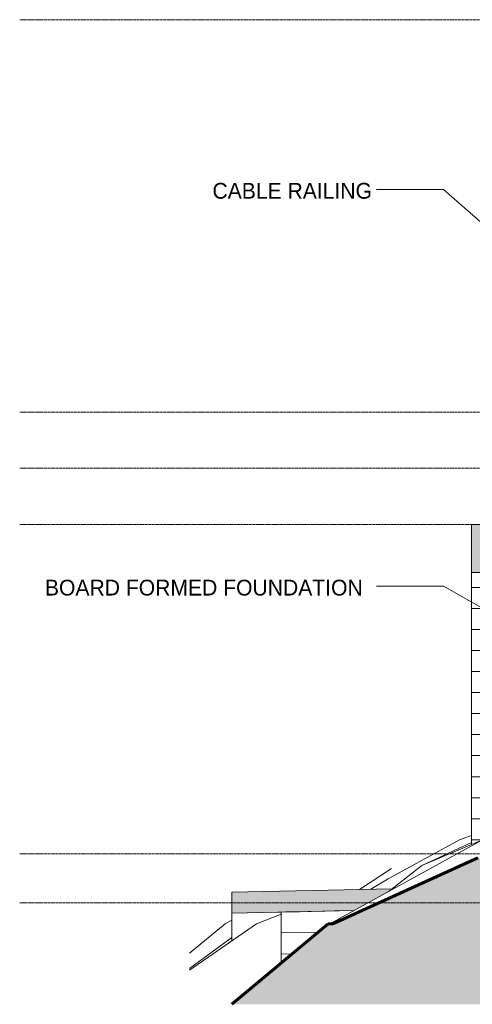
# Model space of a CAD drawing. Header units: inches. Extents: x -3203 to -1826, y -167 to 342.
# Tile 1 of 31: x -3203 to -3074, y -167 to 114. Entities that reach past the tile are written whole.
import ezdxf

# ---------------------------------------------------------------- set-up
doc = ezdxf.new("R2010")
doc.units = ezdxf.units.IN
doc.header["$MEASUREMENT"] = 0
doc.linetypes.add('Grid Line 1_2_', pattern=[0.875, 0.5, -0.125, 0.125, -0.125])
for name, color, linetype, lineweight in [('A-FLOR', 192, 'Continuous', 18), ('A-FLOR-LEVL-1', 51, 'Grid Line 1_2_', 9), ('A-WALL-PATT-1', 111, 'Continuous', 9), ('C-BLDG-PADS', 91, 'Continuous', 9), ('C-TOPO', 7, 'Continuous', 9), ('C-TOPO-1', 7, 'Continuous', 60), ('G-ANNO-TEXT', 231, 'Continuous', 9), ('S-FNDN', 32, 'Continuous', 18)]:
    doc.layers.add(name, color=color, linetype=linetype, lineweight=lineweight)
doc.styles.add('Century Gothic_1', font='ufonts.com_century-gothic.ttf', dxfattribs={"height": 4.5})

msp = doc.modelspace()

# ---------------------------------------------------------------- hatches: boundary and pattern name
at = {"layer": 'A-FLOR'}
msp.add_hatch(color=256, dxfattribs=at).paths.add_polyline_path([(-2712.76, -43.75), (-2711.84, -43.75), (-2711.84, -30), (-3074.34, -30), (-3074.34, -43.75), (-2722.37, -43.75)], flags=0)
at = {"layer": 'A-WALL-PATT-1'}
h = msp.add_hatch(dxfattribs=at)
h.set_pattern_fill('FP_3', color=256, style=0, pattern_type=2)
h.set_pattern_definition([(0, (-3070.337, -138), (0, 6), [])])
h.paths.add_polyline_path([(-3074.34, -125.99), (-3072.48, -125.14), (-3072.48, -125.14), (-3074.34, -125.99)], flags=0)
h.paths.add_polyline_path([(-3074.34, -121.35), (-3071.13, -120), (-3046.78, -120), (-2985.36, -99.29), (-2976.53, -96.65), (-2954.41, -96), (-2918.66, -96), (-2901.82, -93.34), (-2853.81, -91.79), (-2829.12, -83.96), (-2799.88, -80.46), (-2775.69, -72), (-2670.34, -72), (-2670.34, -43.75), (-3074.34, -43.75), (-3074.34, -120)], flags=0)
at = {"layer": 'C-BLDG-PADS'}
msp.add_hatch(color=256, dxfattribs=at).paths.add_polyline_path([(-3142.6, -140.92), (-3107.81, -140.19), (-3097.8, -134.68), (-3096.9, -133.96), (-3142.6, -134.92)], flags=0)
at = {"layer": 'C-TOPO'}
h = msp.add_hatch(dxfattribs=at)
h.set_pattern_fill('FP_9', color=256, style=0, pattern_type=2)
h.set_pattern_definition([(0, (-2080.615, 0), (12, 12), [12, -12]), (0, (-2080.615, 4.5), (12, 12), [12, -12]), (0, (-2080.615, 9), (12, 12), [12, -12]), (90, (-2079.115, 10.5), (-12, 12), [12, -12]), (90, (-2074.615, 10.5), (-12, 12), [12, -12]), (90, (-2070.115, 10.5), (-12, 12), [12, -12])])
h.paths.add_polyline_path([(-2697.59, -166.95), (-1936.77, -166.95), (-1936.77, -5.75), (-1949.48, -5.6), (-1972.99, -6.27), (-1992.79, -6.55), (-2070.29, -15.72), (-2096.44, -24), (-2141.05, -24), (-2288.89, -36.13), (-2399.61, -43.6), (-2409.89, -44.59), (-2448.77, -48), (-2454.39, -48), (-2464.84, -49.73), (-2527.34, -58.32), (-2563.14, -63.11), (-2586.3, -66.07), (-2653.8, -72), (-2775.69, -72), (-2799.88, -80.46), (-2829.12, -83.96), (-2853.81, -91.79), (-2901.82, -93.34), (-2918.66, -96), (-2954.41, -96), (-2976.53, -96.65), (-2985.36, -99.29), (-3046.78, -120), (-3054.89, -120), (-3072.48, -125.14), (-3113.87, -144), (-3115.21, -144), (-3142.59, -166.95), (-2706.86, -166.95)], flags=0)

# ---------------------------------------------------------------- linework, layer by layer
at = {"layer": 'A-FLOR'}
for p, q in [((-3074.34, -30), (-2711.84, -30)), ((-3074.34, -30), (-3074.34, -43.75)), ((-2711.84, -43.75), (-3074.34, -43.75))]:
    msp.add_line(p, q, dxfattribs=at)
at = {"layer": 'A-FLOR-LEVL-1'}
for p, q in [((-3203.11, 114), (-1876.53, 114)), ((-3203.11, 2), (-1876.53, 2)), ((-3203.11, -14), (-1876.53, -14)), ((-3203.11, -30), (-1876.53, -30)), ((-3203.11, -124), (-1876.53, -124)), ((-3203.11, -138), (-1876.53, -138))]:
    msp.add_line(p, q, dxfattribs=at)
at = {"layer": 'C-BLDG-PADS'}
for p, q in [((-3142.6, -134.92), (-3096.9, -133.96)), ((-3142.6, -140.92), (-3142.6, -134.92)), ((-3107.81, -140.19), (-3142.6, -140.92)), ((-3128.6, -146.6), (-3118.05, -146.38)), ((-3128.6, -146.6), (-3128.6, -152.6)), ((-3125.4, -152.53), (-3128.6, -152.6))]:
    msp.add_line(p, q, dxfattribs=at)
at = {"layer": 'C-TOPO'}
for p, q in [((-3114.73, -144), (-3071.13, -120)), ((-3098.06, -131.12), (-3077.77, -120)), ((-3077.77, -120), (-3098.06, -131.12)), ((-3077.77, -120), (-3098.06, -131.12)), ((-3071.13, -120), (-3088.51, -127.31)), ((-3088.51, -127.31), (-3074.34, -120.76)), ((-3088.51, -127.31), (-3074.34, -120.76)), ((-3074.34, -120.76), (-3088.51, -127.31)), ((-3074.34, -118.75), (-3077.77, -120)), ((-3074.34, -118.75), (-3077.77, -120)), ((-3074.34, -118.75), (-3077.77, -120)), ((-3072.48, -125.14), (-3113.87, -144)), ((-3097.1, -128.19), (-3106.25, -134.16)), ((-3097.8, -134.68), (-3088.51, -127.31)), ((-3097.8, -134.68), (-3088.51, -127.31)), ((-3088.51, -127.31), (-3097.8, -134.68)), ((-3088.4, -127.26), (-3088.51, -127.31)), ((-3098.06, -131.12), (-3103, -134.09)), ((-3098.06, -131.12), (-3103, -134.09)), ((-3098.06, -131.12), (-3103, -134.09)), ((-3142.6, -140.92), (-3107.81, -140.19)), ((-3107.81, -140.19), (-3128.6, -140.63)), ((-3107.81, -140.19), (-3128.6, -140.63)), ((-3107.81, -140.19), (-3128.6, -140.63)), ((-3113.47, -140.31), (-3123.33, -140.52)), ((-3107.81, -140.19), (-3113.47, -140.31)), ((-3144.58, -144), (-3142.6, -142.94)), ((-3142.6, -140.92), (-3129.36, -140.64)), ((-3142.6, -140.92), (-3129.36, -140.64)), ((-3142.6, -140.92), (-3142.6, -148.86)), ((-3142.6, -140.92), (-3142.6, -148.86)), ((-3128.6, -141.19), (-3135.56, -144)), ((-3129.36, -140.64), (-3128.6, -140.63)), ((-3129.36, -140.64), (-3128.6, -140.63)), ((-3127.26, -140.6), (-3128.6, -140.63)), ((-3128.6, -140.63), (-3128.6, -141.19)), ((-3128.6, -140.63), (-3128.6, -141.19)), ((-3128.6, -141.19), (-3128.6, -140.63)), ((-3128.6, -141.19), (-3128.6, -140.63)), ((-3128.6, -141.19), (-3128.6, -140.63)), ((-3128.6, -141.19), (-3128.6, -140.63)), ((-3128.6, -141.19), (-3128.6, -144)), ((-3128.6, -141.19), (-3128.6, -144)), ((-3128.6, -144), (-3128.6, -141.19)), ((-3123.33, -140.52), (-3127.26, -140.6)), ((-3154.74, -157.24), (-3135.56, -144)), ((-3144.58, -144), (-3154.74, -152.32)), ((-3115.21, -144), (-3142.6, -166.93)), ((-3128.6, -144), (-3128.6, -145.66)), ((-3128.6, -144), (-3128.6, -145.66)), ((-3128.6, -145.66), (-3128.6, -144)), ((-3128.6, -146.6), (-3128.6, -145.66)), ((-3128.6, -145.66), (-3128.6, -146.6)), ((-3128.6, -146.6), (-3128.6, -145.66)), ((-3115.21, -144), (-3113.87, -144)), ((-3115.14, -144), (-3115.21, -144)), ((-3113.97, -144), (-3113.87, -144)), ((-3142.6, -147.85), (-3154.74, -156.7)), ((-3128.6, -152.6), (-3125.4, -152.53)), ((-3125.4, -152.53), (-3128.6, -152.6)), ((-3128.6, -152.6), (-3125.4, -152.53)), ((-3128.6, -152.6), (-3128.6, -155.21)), ((-3128.6, -152.6), (-3128.6, -155.21)), ((-3142.6, -166.93), (-3142.62, -166.95))]:
    msp.add_line(p, q, dxfattribs=at)
at = {"layer": 'C-TOPO-1'}
for p, q in [((-3072.48, -125.14), (-3113.87, -144)), ((-3115.21, -144), (-3142.6, -166.93)), ((-3113.87, -144), (-3115.21, -144)), ((-3142.6, -166.93), (-3142.62, -166.95))]:
    msp.add_line(p, q, dxfattribs=at)
at = {"layer": 'G-ANNO-TEXT'}
for p, q in [((-3082.34, 65.56), (-3101.41, 65.56)), ((-2991.73, -13.72), (-3082.34, 65.56)), ((-3082.34, -47.68), (-3101.41, -47.68)), ((-3034.65, -74.5), (-3082.34, -47.68))]:
    msp.add_line(p, q, dxfattribs=at)
at = {"layer": 'S-FNDN'}
msp.add_line((-3074.34, -43.75), (-3074.34, -121.35), dxfattribs=at)

# ---------------------------------------------------------------- texts
at = {"layer": 'G-ANNO-TEXT', "char_height": 4.5, "attachment_point": 1, "style": 'Century Gothic_1'}
for s, insert, width in [('CABLE RAILING', (-3148.16, 67.43), 56.661), ('BOARD FORMED FOUNDATION', (-3195.92, -45.8), 114.534)]:
    msp.add_mtext(s, dxfattribs=dict(at, insert=insert, width=width))

doc.saveas('drawing.dxf')
